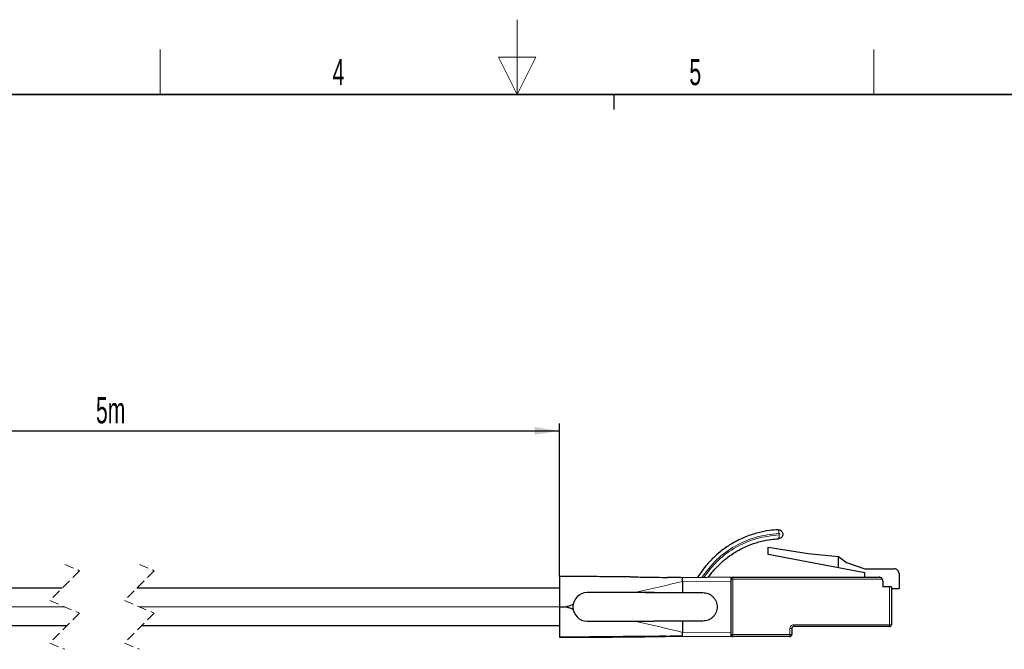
# Model space of a CAD drawing. Header units: millimetres. Extents: x 5 to 418, y 2 to 292.
# Tile 11 of 12: x 150 to 282, y 208 to 292. Entities that reach past the tile are written whole.
import ezdxf

# ---------------------------------------------------------------- set-up
doc = ezdxf.new("R2010")
doc.units = ezdxf.units.MM
doc.linetypes.add('HIDDEN', pattern=[1.905, 1.27, -0.635])
doc.layers.add('SLD-0', color=7, linetype='Continuous')
doc.styles.add('SLDTEXTSTYLE0', font='TXT', dxfattribs={"width": 0.605})
doc.dimstyles.new('SLDDIMSTYLE0', dxfattribs={"dimtxt": 3.5, "dimasz": 3.302, "dimexe": 0, "dimexo": 0.0625, "dimgap": 0.875, "dimtad": 1, "dimrnd": 1e-09, "dimzin": 12, "dimdsep": 46, "dimtxsty": 'SLDTEXTSTYLE0', "dimsah": 1, "dimcen": 0.09, "dimadec": 0, "dimazin": 3, "dimtfac": 1, "dimtofl": 0, "dimtmove": 0, "dimatfit": 3, "dimfxl": 1, "dimfrac": 2, "dimtolj": 1, "dimtzin": 12, "dimarcsym": 0})

# ---------------------------------------------------------------- blocks, each defined once
blk = doc.blocks.new('_D_2')
at = {"layer": 'SLD-0', "color": 7}
for p, q in [((105.3, 217.54), (105.3, 238.49)), ((105.3, 237.49), (222.66, 237.49)), ((222.66, 218.01), (222.66, 238.49))]:
    blk.add_line(p, q, dxfattribs=at)
for points in [[(105.3, 237.49), (108.6, 236.98), (108.6, 238)], [(222.66, 237.49), (219.36, 238), (219.36, 236.98)]]:
    blk.add_solid(points, dxfattribs=at)
at = {"layer": 'SLD-0', "color": 7, "insert": (160.64, 242), "char_height": 3.5, "attachment_point": 1, "rotation": 359.9998, "style": 'SLDTEXTSTYLE0'}
blk.add_mtext('5m', dxfattribs=at)

msp = doc.modelspace()

# ---------------------------------------------------------------- linework, layer by layer
at = {"color": 7, "linetype": 'Continuous', "lineweight": 25}
for p, q in [((250.621, 221.938), (255.954, 221.081)), ((250.621, 220.938), (250.621, 221.938)), ((260.029, 219.147), (250.621, 220.938)), ((255.954, 221.081), (260.029, 220.674)), ((260.029, 219.147), (260.029, 220.674)), ((260.029, 220.674), (261.103, 219.864)), ((263.552, 218.476), (260.029, 219.147)), ((261.103, 219.864), (263.552, 219.048)), ((263.552, 219.048), (267.489, 219.048)), ((222.66, 218.005), (222.66, 213.941)), ((245.645, 217.904), (239.145, 217.847)), ((245.899, 217.905), (265.464, 217.905)), ((263.552, 217.905), (263.552, 218.476)), ((268.124, 218.413), (268.124, 216.381)), ((156.115, 216.441), (105.301, 216.441)), ((222.66, 216.441), (166.115, 216.441)), ((239.145, 217.347), (239.145, 215.846)), ((245.645, 210.479), (245.645, 217.404)), ((265.972, 217.397), (265.972, 216.635)), ((266.854, 216.635), (265.972, 216.635)), ((267.108, 216.635), (266.854, 216.635)), ((267.108, 216.635), (267.108, 211.555)), ((267.108, 216.381), (268.124, 216.381)), ((235.353, 215.846), (226.383, 215.846)), ((234.173, 215.846), (235.353, 215.846)), ((235.353, 215.846), (239.145, 215.846)), ((239.145, 215.846), (241.877, 215.846)), ((222.66, 213.941), (222.66, 209.877)), ((105.301, 211.441), (156.79, 211.441)), ((166.79, 211.441), (222.66, 211.441)), ((226.383, 212.036), (235.353, 212.036)), ((239.145, 212.036), (235.353, 212.036)), ((239.145, 212.036), (239.145, 210.536)), ((241.877, 212.036), (239.145, 212.036)), ((253.775, 211.047), (253.775, 210.234)), ((266.854, 211.301), (254.029, 211.301)), ((239.145, 210.036), (245.645, 209.979)), ((253.521, 209.98), (245.899, 209.98))]:
    msp.add_line(p, q, dxfattribs=at)
at = {"color": 7, "linetype": 'HIDDEN', "lineweight": 18}
for p, q in [((158.452, 218.779), (154.452, 214.779)), ((156.452, 219.616), (158.452, 218.779)), ((168.452, 218.779), (164.452, 214.779)), ((166.452, 219.616), (168.452, 218.779)), ((154.452, 214.779), (158.452, 213.104)), ((164.452, 214.779), (168.452, 213.104)), ((158.452, 213.104), (154.452, 209.104)), ((168.452, 213.104), (164.452, 209.104)), ((154.452, 209.104), (156.452, 208.266)), ((164.452, 209.104), (166.452, 208.266))]:
    msp.add_line(p, q, dxfattribs=at)
at = {"color": 7, "linetype": 'Continuous', "lineweight": 18}
for p, q in [((245.899, 217.651), (245.645, 217.651)), ((245.899, 217.905), (245.899, 217.651)), ((265.904, 217.651), (245.899, 217.651)), ((245.899, 217.651), (245.899, 210.234)), ((239.145, 217.347), (245.645, 217.404)), ((266.854, 211.555), (266.854, 216.635)), ((156.452, 213.941), (105.301, 213.941)), ((222.66, 213.941), (166.452, 213.941)), ((253.521, 210.234), (253.521, 211.047)), ((253.775, 211.047), (253.521, 211.047)), ((254.029, 211.555), (266.854, 211.555)), ((254.029, 211.555), (254.029, 211.301)), ((266.854, 211.555), (267.108, 211.555)), ((266.854, 211.301), (266.854, 211.555)), ((245.645, 210.479), (239.145, 210.536)), ((245.645, 210.234), (245.899, 210.234)), ((245.899, 210.234), (253.521, 210.234)), ((245.899, 210.234), (245.899, 209.98)), ((253.521, 210.234), (253.775, 210.234)), ((253.521, 209.98), (253.521, 210.234))]:
    msp.add_line(p, q, dxfattribs=at)
at = {"color": 7, "linetype": 'Continuous', "lineweight": 25, "flags": 128}
msp.add_lwpolyline([(222.66, 209.877), (230.706, 209.955), (239.145, 210.036)], dxfattribs=at)
at = {"color": 7, "linetype": 'Continuous', "lineweight": 25}
for centre, radius, start, end in [((267.489, 218.413), 0.635, 0.00023, 90.00028), ((245.899, 217.651), 0.254, 89.99846, 180.00033), ((265.464, 217.397), 0.508, 0.00414, 29.99667), ((226.383, 213.941), 1.905, 90.00008, 270.00004), ((254.029, 211.047), 0.254, 90.00023, 180.0003), ((266.854, 211.555), 0.254, 270.00014, 0.00033), ((245.899, 210.234), 0.254, 179.99967, 270.00154), ((253.521, 210.234), 0.254, 270.00014, 0.00033)]:
    msp.add_arc(centre, radius, start, end, dxfattribs=at)
at = {"color": 7, "linetype": 'Continuous', "lineweight": 18}
msp.add_arc((254.029, 211.047), 0.508, 90.00018, 180.00032, dxfattribs=at)
at = {"color": 7, "linetype": 'Continuous', "lineweight": 25}
for points, knots in [([(251.942, 224.262), (251.552, 224.231), (250.669, 224.163), (249.216, 223.871), (247.516, 223.321), (245.868, 222.509), (244.494, 221.58), (243.528, 220.764), (242.884, 220.124), (242.314, 219.492), (241.74, 218.781), (241.343, 218.17), (241.145, 217.865)], [0, 0, 0, 0, 0.09002496, 0.20336699, 0.34001054, 0.49993903, 0.62390765, 0.72068262, 0.7902474, 0.8325896, 0.91629483, 1, 1, 1, 1]), ([(251.942, 224.262), (251.995, 224.26), (252.097, 224.258), (252.237, 224.207), (252.352, 224.134), (252.464, 224.022), (252.546, 223.872), (252.584, 223.669), (252.553, 223.454), (252.429, 223.25), (252.237, 223.102), (252.082, 223.076), (252.004, 223.063)], [0, 0, 0, 0, 0.08431754, 0.16250652, 0.23456771, 0.30048814, 0.41344356, 0.50201363, 0.62658096, 0.75109909, 0.8755727, 1, 1, 1, 1]), ([(242.591, 217.877), (242.806, 218.166), (243.278, 218.799), (244.167, 219.733), (245.306, 220.701), (246.692, 221.593), (248.192, 222.288), (249.635, 222.733), (250.888, 222.978), (251.658, 223.037), (252.004, 223.063)], [0, 0, 0, 0, 0.0972258, 0.2129272, 0.347097, 0.4997246, 0.6562285, 0.7917837, 0.9063772, 1, 1, 1, 1]), ([(232.143, 217.953), (231.371, 217.96), (229.811, 217.974), (226.65, 217.991), (224.261, 218), (222.66, 218.005)], [0, 0, 0, 0, 0.2442491, 0.4935124, 1, 1, 1, 1]), ([(232.143, 217.953), (232.841, 217.945), (234.512, 217.926), (236.184, 217.899), (237.157, 217.882)], [0, 0, 0, 0, 0.4178851, 1, 1, 1, 1]), ([(239.145, 217.847), (238.809, 217.853), (238.146, 217.865), (237.484, 217.877), (237.157, 217.882)], [0, 0, 0, 0, 0.5065269, 1, 1, 1, 1]), ([(239.145, 217.347), (239.145, 217.411), (239.145, 217.529), (239.145, 217.683), (239.145, 217.786), (239.145, 217.834), (239.145, 217.847)], [0, 0, 0, 0, 0.3826048, 0.7070267, 0.9238488, 1, 1, 1, 1]), ([(245.645, 217.404), (245.645, 217.468), (245.645, 217.586), (245.645, 217.74), (245.645, 217.842), (245.645, 217.891), (245.645, 217.904)], [0, 0, 0, 0, 0.3826882, 0.7071096, 0.92388, 1, 1, 1, 1]), ([(265.904, 217.651), (265.891, 217.672), (265.862, 217.718), (265.801, 217.781), (265.717, 217.843), (265.602, 217.894), (265.511, 217.901), (265.464, 217.905)], [0, 0, 0, 0, 0.1429044, 0.303775, 0.4881593, 0.7348366, 1, 1, 1, 1]), ([(241.877, 215.846), (242.116, 215.821), (242.486, 215.782), (242.93, 215.544), (243.232, 215.299), (243.48, 214.995), (243.71, 214.551), (243.828, 213.942), (243.71, 213.332), (243.481, 212.888), (243.233, 212.585), (242.93, 212.339), (242.487, 212.101), (242.116, 212.062), (241.877, 212.036)], [0, 0, 0, 0, 0.11972174, 0.18469889, 0.24999213, 0.31487639, 0.38027766, 0.50000023, 0.61972188, 0.68476082, 0.75000719, 0.81493305, 0.88027753, 1, 1, 1, 1]), ([(222.66, 213.941), (222.731, 213.941), (222.872, 213.942), (223.084, 213.942), (223.295, 213.943), (223.436, 213.946), (223.506, 213.948)], [0, 0, 0, 0, 0.2501673, 0.5000447, 0.7502397, 1, 1, 1, 1]), ([(223.506, 213.948), (223.82, 214.044), (224.154, 214.147), (224.485, 214.264), (224.506, 214.271)], [0, 0, 0, 0, 0.9346205, 1, 1, 1, 1]), ([(224.506, 213.611), (224.485, 213.619), (224.386, 213.656), (224.212, 213.723), (223.977, 213.799), (223.741, 213.869), (223.584, 213.922), (223.506, 213.948)], [0, 0, 0, 0, 0.0649924, 0.2984182, 0.5321898, 0.7660741, 1, 1, 1, 1]), ([(236.91, 210.014), (236.29, 210.008), (235.043, 209.996), (233.259, 209.978), (231.633, 209.962), (229.989, 209.946), (227.968, 209.927), (225.833, 209.905), (220.433, 209.862), (227.753, 209.9), (230.337, 209.914), (232.871, 209.938), (234.766, 209.961), (236.095, 209.984), (236.886, 209.997)], [0, 0, 0, 0, 0.0653814, 0.1313404, 0.1880669, 0.2363501, 0.3058148, 0.3936498, 0.5004313, 0.6593022, 0.7986082, 0.8602444, 0.9169084, 1, 1, 1, 1]), ([(239.145, 210.036), (238.261, 210.02), (236.488, 209.988), (233.812, 209.947), (230.625, 209.914), (226.903, 209.892), (224.084, 209.882), (222.66, 209.877)], [0, 0, 0, 0, 0.1609012, 0.3227427, 0.4870097, 0.7409111, 1, 1, 1, 1]), ([(239.145, 210.036), (239.145, 210.048), (239.145, 210.097), (239.145, 210.2), (239.145, 210.354), (239.145, 210.472), (239.145, 210.536)], [0, 0, 0, 0, 0.0761204, 0.2928907, 0.617312, 1, 1, 1, 1]), ([(245.645, 209.979), (245.645, 209.992), (245.645, 210.041), (245.645, 210.143), (245.645, 210.297), (245.645, 210.415), (245.645, 210.479)], [0, 0, 0, 0, 0.07612, 0.2928904, 0.6173118, 1, 1, 1, 1])]:
    msp.add_open_spline(points, degree=3, knots=knots, dxfattribs=at)
at = {"color": 7, "linetype": 'Continuous', "lineweight": 18}
for points, knots in [([(252.054, 223.766), (252.05, 223.828), (252.044, 223.919), (252.027, 224.036), (252.013, 224.114), (251.995, 224.176), (251.98, 224.231), (251.955, 224.251), (251.942, 224.262)], [0, 0, 0, 0, 0.355824, 0.5295532, 0.6856397, 0.8136707, 0.9084824, 1, 1, 1, 1]), ([(241.74, 217.87), (242.361, 218.695), (243.602, 220.343), (246.129, 222.156), (248.977, 223.416), (251.025, 223.649), (252.054, 223.766)], [0, 0, 0, 0, 0.25028779, 0.50013726, 0.74897013, 1, 1, 1, 1]), ([(252.066, 223.567), (251.064, 223.453), (249.068, 223.228), (246.29, 222.013), (243.817, 220.263), (242.593, 218.669), (241.981, 217.872)], [0, 0, 0, 0, 0.25105, 0.4999012, 0.7498435, 1, 1, 1, 1]), ([(252.004, 223.063), (252.015, 223.075), (252.039, 223.098), (252.049, 223.153), (252.06, 223.217), (252.066, 223.296), (252.071, 223.414), (252.068, 223.505), (252.066, 223.567)], [0, 0, 0, 0, 0.0921025, 0.1869493, 0.3149041, 0.4708394, 0.6443965, 1, 1, 1, 1]), ([(252.054, 223.766), (252.068, 223.765), (252.095, 223.763), (252.129, 223.741), (252.153, 223.709), (252.163, 223.67), (252.157, 223.631), (252.137, 223.598), (252.105, 223.573), (252.079, 223.569), (252.066, 223.567)], [0, 0, 0, 0, 0.13016178, 0.25675363, 0.38087254, 0.50483468, 0.62808455, 0.74950459, 0.87045731, 1, 1, 1, 1]), ([(252.066, 223.567), (252.066, 223.566), (252.066, 223.564), (252.066, 223.563), (252.066, 223.563)], [0, 0, 0, 0, 0.5600441, 1, 1, 1, 1]), ([(232.702, 215.846), (233.786, 216.087), (235.938, 216.565), (238.081, 217.088), (239.145, 217.347)], [0, 0, 0, 0, 0.5032501, 1, 1, 1, 1]), ([(239.145, 210.536), (238.081, 210.795), (235.938, 211.318), (233.786, 211.796), (232.702, 212.036)], [0, 0, 0, 0, 0.4967499, 1, 1, 1, 1])]:
    msp.add_open_spline(points, degree=3, knots=knots, dxfattribs=at)
at = {"layer": 'SLD-0', "lineweight": 18}
for p, q in [((217, 292.5), (217, 282.5)), ((169.25, 282.5), (169.25, 288.5)), ((219.5, 287.5), (214.5, 287.5)), ((214.5, 287.5), (217, 282.5)), ((217, 282.5), (219.5, 287.5)), ((264.75, 282.5), (264.75, 288.5))]:
    msp.add_line(p, q, dxfattribs=at)
at = {"layer": 'SLD-0', "lineweight": 35}
msp.add_line((408, 282.5), (26, 282.5), dxfattribs=at)
at = {"layer": 'SLD-0'}
msp.add_line((230, 280.5), (230, 282.5), dxfattribs=at)
msp.add_line((230, 280.5), (230, 282.5), dxfattribs=at)

# ---------------------------------------------------------------- texts
at = {"layer": 'SLD-0', "char_height": 3.5, "attachment_point": 2, "style": 'SLDTEXTSTYLE0'}
for s, insert in [('4', (193.103, 287.243)), ('5', (240.853, 287.243))]:
    msp.add_mtext(s, dxfattribs=dict(at, insert=insert))

# ---------------------------------------------------------------- dimensions: what is measured, and where the dimension line sits
at = {"layer": 'SLD-0', "color": 7}
dim = msp.add_linear_dim(base=(222.66, 237.491), p1=(105.301, 217.541), p2=(222.66, 218.005), angle=359.99983, text='5m', dimstyle='SLDDIMSTYLE0', dxfattribs=at)
dim.commit()
dim.dimension.update_dxf_attribs({"geometry": '_D_2', "text_midpoint": (163.981, 237.492), "dimtype": 160})

doc.saveas('drawing.dxf')
